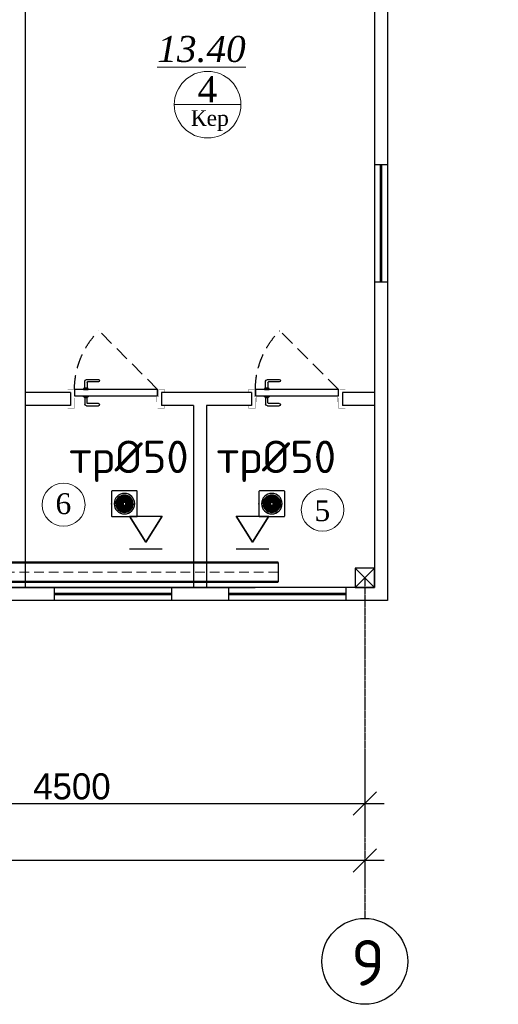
# Model space of a CAD drawing. Extents: x 4114239 to 5838486, y 780458 to 1383318.
# Tile 204 of 231: x 4566763 to 4570440, y 1274115 to 1281682. Entities that reach past the tile are written whole.
import ezdxf
from ezdxf import colors
from ezdxf.entities.mleader import LeaderData, LeaderLine
from ezdxf.math import Vec2, Vec3

# ---------------------------------------------------------------- set-up
doc = ezdxf.new("R2010")
doc.units = 0
doc.header["$MEASUREMENT"] = 0
for name, pattern in [('Beruniy Xref$0$DASHED', [19.05, 12.7, -6.35]), ('DASHED', [0.75, 0.5, -0.25]), ('HIDDEN', [0.375, 0.25, -0.125])]:
    doc.linetypes.add(name, pattern=pattern)
for name, color, linetype, lineweight in [('-N1-B1-', 5, 'Continuous', 50), ('Text 1', 172, 'Continuous', 25), ('Стены', 5, 'Continuous', 30)]:
    doc.layers.add(name, color=color, linetype=linetype, lineweight=lineweight)
doc.layers.add('PDF_Text', color=7, linetype='Continuous', true_color=0x002eb8)
for name, color, linetype in [('VODOSTOK', 4, 'Continuous'), ('WC-DET1', 8, 'Continuous'), ('WC-DET2', 10, 'Continuous'), ('WC-OUTL', 7, 'Continuous'), ('Аксонометрия', 7, 'Continuous'), ('Водопровод', 5, 'Continuous'), ('Вытяжная', 5, 'Continuous')]:
    doc.layers.add(name, color=color, linetype=linetype)
doc.layers.add('Vozduhovod', color=7, linetype='Continuous', lineweight=50, true_color=0x168d87)
doc.styles.add('ISO_1.0', font='isocpeur.ttf')
doc.styles.add('ISOCPEUR_1.00', font='isocpeui.ttf')
doc.styles.add('PDF ISOCPEUR', font='isocpeur.ttf')
doc.styles.add('TIEMS', font='times.ttf')
doc.dimstyles.new('ISO-25$0', dxfattribs={"dimtxt": 200, "dimasz": 180, "dimexe": 200, "dimexo": 300, "dimgap": 30, "dimtad": 1, "dimdec": 0, "dimdsep": 46, "dimtxsty": 'Standard', "dimblk": 'OBLIQUE', "dimcen": 2, "dimdle": 150, "dimclrd": 256, "dimclre": 256, "dimclrt": 256, "dimadec": 0, "dimazin": 0, "dimtfac": 1, "dimtdec": 0, "dimtmove": 1, "dimatfit": 3, "dimldrblk": 'OBLIQUE', "dimfxl": 500, "dimfxlon": 1, "dimarcsym": 0})

# ---------------------------------------------------------------- blocks, each defined once
blk = doc.blocks.new('_None')
blk = doc.blocks.new('fffffffffffffffffffffffffffddddddddfz')
at = {"color": 0}
blk.add_lwpolyline([(3133299.4, 2648111.9), (3133449.4, 2648111.9), (3133449.4, 2647961.9), (3133299.4, 2647961.9)], close=True, dxfattribs=at)
for points in [[(3133449.4, 2648111.9), (3133299.4, 2647961.9)], [(3133449.4, 2647961.9), (3133299.4, 2648111.9)]]:
    blk.add_lwpolyline(points, dxfattribs=at)
blk = doc.blocks.new('_Oblique')
at = {"color": 0, "linetype": 'ByBlock', "lineweight": -2}
blk.add_line((-0.5, -0.5), (0.5, 0.5), dxfattribs=at)
blk = doc.blocks.new('*D2195')
at = {"color": 218, "lineweight": -2, "true_color": 0x4d004d, "transparency": 16777216}
for p, q in [((4564914.1, 1276060.5), (4564914.1, 1275458.2)), ((4569414.1, 1276046.7), (4569414.1, 1275458.2)), ((4564764.1, 1275658.2), (4569564.1, 1275658.2))]:
    blk.add_line(p, q, dxfattribs=at)
at = {"layer": 'Defpoints', "color": 0, "transparency": 16777216}
for p in [(4564914.1, 1276360.5), (4569414.1, 1276346.7), (4569414.1, 1275658.2)]:
    blk.add_point(p, dxfattribs=at)
at = {"color": 218, "lineweight": -2, "true_color": 0x4d004d, "transparency": 16777216, "xscale": 180, "yscale": 180, "zscale": 180, "rotation": 180}
blk.add_blockref('_Oblique', (4564914.1, 1275658.2), dxfattribs=at)
at = {"color": 218, "lineweight": -2, "true_color": 0x4d004d, "transparency": 16777216, "xscale": 180, "yscale": 180, "zscale": 180}
blk.add_blockref('_Oblique', (4569414.1, 1275658.2), dxfattribs=at)
at = {"color": 218, "true_color": 0x4d004d, "transparency": 16777216, "insert": (4567164.1, 1275788.2), "char_height": 200, "attachment_point": 5}
blk.add_mtext('4500', dxfattribs=at)
blk = doc.blocks.new('*D2150')
at = {"color": 218, "lineweight": -2, "true_color": 0x4d004d, "transparency": 16777216}
for p, q in [((4569564.1, 1275219.7), (4533264, 1275219.7)), ((4533414, 1275219.7), (4533414, 1275019.7)), ((4569414.1, 1275219.7), (4569414.1, 1275019.7))]:
    blk.add_line(p, q, dxfattribs=at)
at = {"layer": 'Defpoints', "color": 0, "transparency": 16777216}
for p in [(4533414, 1275458.2), (4569414.1, 1275458.2), (4533414, 1275219.7)]:
    blk.add_point(p, dxfattribs=at)
at = {"color": 218, "lineweight": -2, "true_color": 0x4d004d, "transparency": 16777216, "xscale": 180, "yscale": 180, "zscale": 180, "rotation": 180}
blk.add_blockref('_Oblique', (4533414, 1275219.7), dxfattribs=at)
at = {"color": 218, "lineweight": -2, "true_color": 0x4d004d, "transparency": 16777216, "xscale": 180, "yscale": 180, "zscale": 180}
blk.add_blockref('_Oblique', (4569414.1, 1275219.7), dxfattribs=at)
at = {"color": 218, "true_color": 0x4d004d, "transparency": 16777216, "insert": (4551414.1, 1275349.7), "char_height": 200, "attachment_point": 5}
blk.add_mtext('36000', dxfattribs=at)
blk = doc.blocks.new('*U1889')
at = {"color": 0, "linetype": 'Beruniy Xref$0$DASHED'}
blk.add_line((-193.5, 2.5), (-141.88, 54.12), dxfattribs=at)
at = {"color": 0}
for p, q in [((-131, 11.3), (-141.5, 11.3)), ((-141.5, 9.3), (-132, 9.3)), ((-131.5, 8.8), (-131.5, 4.1)), ((-129.5, 4.1), (-129.5, 9.8)), ((-197, 0), (-197, -11.43)), ((-132.5, 2.5), (-132.5, 3.5)), ((-132.5, 3.5), (-128.5, 3.5)), ((-128.5, 2.5), (-132.5, 2.5)), ((-132, 3.6), (-132, 3.5)), ((-129.5, 4.1), (-131.5, 4.1)), ((-129, 3.5), (-129, 3.6)), ((-128.5, 3.5), (-128.5, 2.5)), ((-117, 0), (-117, -11.43)), ((-132.5, -3), (-132.5, -4)), ((-132.5, -4), (-128.5, -4)), ((-132, -4.1), (-132, -4)), ((-131.5, -9.3), (-131.5, -4.6)), ((-129.5, -4.6), (-131.5, -4.6)), ((-129.5, -4.6), (-129.5, -10.3)), ((-129, -4), (-129, -4.1)), ((-128.5, -4), (-128.5, -3)), ((-141.5, -9.8), (-132, -9.8)), ((-131, -11.8), (-141.5, -11.8))]:
    blk.add_line(p, q, dxfattribs=at)
at = {"color": 0, "const_width": 0.2}
for points in [[(-199.5, 0), (-199.5, 2.5), (-194.5, 2.5), (-194.5, -4), (-192.5, -4), (-192.5, -8.5)], [(-114.5, 0), (-114.5, 2.5), (-119.5, 2.5), (-119.5, -4), (-121.5, -4), (-121.5, -8.5)], [(-193.5, -5), (-193.5, -13.93), (-199.5, -13.93), (-199.5, -11.43)], [(-120.5, -5), (-120.5, -13.93), (-114.5, -13.93), (-114.5, -11.43)]]:
    blk.add_lwpolyline(points, dxfattribs=at)
at = {"color": 0}
blk.add_lwpolyline([(-193.5, -3), (-193.5, 2.5), (-120.5, 2.5), (-120.5, -3), (-193.5, -3)], dxfattribs=at)
at = {"color": 0, "linetype": 'Beruniy Xref$0$DASHED'}
blk.add_arc((-193.5, 2.5), 73, 0, 45, dxfattribs=at)
at = {"color": 0}
for centre, radius, start, end in [((-141.5, 10.3), 1, 90, 270), ((-132, 8.8), 0.5, 0, 90), ((-131, 9.8), 1.5, 0, 90), ((-131.5, 3.6), 0.5, 90, 180), ((-129.5, 3.6), 0.5, 0, 90), ((-131.5, -4.1), 0.5, 180, 270), ((-129.5, -4.1), 0.5, 270, 0), ((-141.5, -10.8), 1, 90, 270), ((-132, -9.3), 0.5, 270, 0), ((-131, -10.3), 1.5, 270, 0)]:
    blk.add_arc(centre, radius, start, end, dxfattribs=at)
blk = doc.blocks.new('fgfgfggggggggggggggggggdffx')
at = {"color": 0}
for points in [[(3169449.1, 2635249.4), (3169549.2, 2635249.4)], [(3169449.1, 2634349.4), (3169549.3, 2634349.4)]]:
    blk.add_lwpolyline(points, dxfattribs=at)
at = {"color": 5, "const_width": 20}
blk.add_lwpolyline([(3169499.2, 2634349.4), (3169499.2, 2635249.4)], dxfattribs=at)
blk = doc.blocks.new('trrap')
at = {"color": 2}
blk.add_point((174680.4, 103139.2), dxfattribs=at)
at = {"layer": 'WC-DET1', "color": 7, "linetype": 'Continuous'}
blk.add_circle((174581.4, 103139.2), 79, dxfattribs=at)
at = {"layer": 'WC-DET2', "linetype": 'Continuous'}
for p, q in [((174520.4, 103139.2), (174514.9, 103139.2)), ((174528.3, 103139.2), (174522.7, 103139.2)), ((174536.8, 103139.2), (174531.2, 103139.2)), ((174534.1, 103183.9), (174532.7, 103185.2)), ((174538.8, 103183.9), (174535, 103187.6)), ((174542.6, 103175.4), (174537.1, 103180.9)), ((174545.3, 103139.2), (174539.7, 103139.2)), ((174547.3, 103175.4), (174541.8, 103180.9)), ((174551.6, 103166.4), (174546, 103172)), ((174554.2, 103139.2), (174548.7, 103139.2)), ((174556.3, 103166.4), (174550.8, 103172)), ((174560.4, 103157.7), (174554.8, 103163.3)), ((174562.9, 103139.2), (174557.4, 103139.2)), ((174565.1, 103157.7), (174559.5, 103163.3)), ((174568.7, 103149.4), (174563.2, 103155)), ((174571.2, 103139.2), (174565.7, 103139.2)), ((174573.5, 103149.4), (174567.9, 103155)), ((174571.2, 103139.2), (174571.2, 103149.4)), ((174581.4, 103200.2), (174581.4, 103205.7)), ((174581.4, 103192.4), (174581.4, 103197.9)), ((174581.4, 103183.9), (174581.4, 103189.4)), ((174581.4, 103175.4), (174581.4, 103180.9)), ((174581.4, 103166.4), (174581.4, 103172)), ((174581.4, 103157.7), (174581.4, 103163.3)), ((174581.4, 103149.4), (174581.4, 103155)), ((174581.4, 103149.4), (174591.6, 103149.4)), ((174591.6, 103151.9), (174597.1, 103157.5)), ((174591.6, 103147.2), (174597.1, 103152.7)), ((174591.6, 103139.2), (174591.6, 103129.1)), ((174591.6, 103139.2), (174597.1, 103139.2)), ((174599.9, 103160.2), (174605.4, 103165.8)), ((174599.9, 103155.5), (174605.4, 103161.1)), ((174599.9, 103139.2), (174605.4, 103139.2)), ((174608.6, 103169), (174614.1, 103174.6)), ((174608.6, 103164.3), (174614.1, 103169.9)), ((174608.6, 103139.2), (174614.1, 103139.2)), ((174617.5, 103178), (174623, 103183.6)), ((174617.5, 103173.3), (174623, 103178.8)), ((174617.5, 103139.2), (174623, 103139.2)), ((174626, 103186.6), (174627.3, 103187.9)), ((174626, 103181.8), (174629.7, 103185.6)), ((174626, 103139.2), (174631.5, 103139.2)), ((174634.5, 103139.2), (174640, 103139.2)), ((174642.4, 103139.2), (174647.9, 103139.2)), ((174536.8, 103096.7), (174533.1, 103092.9)), ((174536.8, 103091.9), (174535.4, 103090.6)), ((174545.3, 103105.2), (174539.7, 103099.6)), ((174545.3, 103100.5), (174539.7, 103094.9)), ((174554.2, 103114.2), (174548.7, 103108.6)), ((174554.2, 103109.5), (174548.7, 103103.9)), ((174562.9, 103123), (174557.4, 103117.4)), ((174562.9, 103118.3), (174557.4, 103112.7)), ((174571.2, 103131.3), (174565.7, 103125.8)), ((174571.2, 103126.6), (174565.7, 103121)), ((174581.4, 103129.1), (174571.2, 103129.1)), ((174581.4, 103129.1), (174581.4, 103123.5)), ((174581.4, 103120.8), (174581.4, 103115.2)), ((174581.4, 103112.1), (174581.4, 103106.5)), ((174581.4, 103103.1), (174581.4, 103097.6)), ((174581.4, 103094.6), (174581.4, 103089.1)), ((174581.4, 103086.1), (174581.4, 103080.6)), ((174581.4, 103078.3), (174581.4, 103072.7)), ((174589.3, 103129.1), (174594.9, 103123.5)), ((174594, 103129.1), (174599.6, 103123.5)), ((174597.6, 103120.8), (174603.2, 103115.2)), ((174602.4, 103120.8), (174607.9, 103115.2)), ((174606.4, 103112.1), (174612, 103106.5)), ((174611.1, 103112.1), (174616.7, 103106.5)), ((174615.4, 103103.1), (174621, 103097.6)), ((174620.1, 103103.1), (174625.7, 103097.6)), ((174624, 103094.6), (174627.7, 103090.9)), ((174628.7, 103094.6), (174630, 103093.3))]:
    blk.add_line(p, q, dxfattribs=at)
for points in [[(174514.4, 103140.3), (174571.2, 103140.3)], [(174571.2, 103145.8), (174514.8, 103145.8)], [(174514.9, 103139.2), (174514.9, 103131.6)], [(174515.2, 103149.4), (174581.4, 103149.4)], [(174581.4, 103155), (174516.3, 103155)], [(174517, 103157.7), (174581.4, 103157.7)], [(174581.4, 103163.3), (174518.9, 103163.3)], [(174520.2, 103166.4), (174581.4, 103166.4)], [(174520.4, 103111.6), (174520.4, 103139.2)], [(174522.7, 103139.2), (174522.7, 103107)], [(174581.4, 103172), (174523, 103172)], [(174525, 103175.4), (174581.4, 103175.4)], [(174528.3, 103098.5), (174528.3, 103139.2)], [(174581.4, 103180.9), (174529, 103180.9)], [(174531.2, 103139.2), (174531.2, 103094.9)], [(174531.5, 103183.9), (174581.4, 103183.9)], [(174536.8, 103089.3), (174536.8, 103139.2)], [(174581.4, 103189.4), (174537, 103189.4)], [(174539.7, 103139.2), (174539.7, 103086.8)], [(174540.6, 103192.4), (174581.4, 103192.4)], [(174545.3, 103082.9), (174545.3, 103139.2)], [(174548.7, 103139.2), (174548.7, 103080.8)], [(174581.4, 103197.9), (174549.1, 103197.9)], [(174553.8, 103200.2), (174581.4, 103200.2)], [(174554.2, 103078.1), (174554.2, 103139.2)], [(174557.4, 103139.2), (174557.4, 103076.8)], [(174562.9, 103074.9), (174562.9, 103139.2)], [(174565.7, 103139.2), (174565.7, 103074.2)], [(174571.2, 103073.1), (174571.2, 103139.2)], [(174581.4, 103205.7), (174573.7, 103205.7)], [(174582.4, 103206.2), (174582.4, 103149.4)], [(174588, 103149.4), (174588, 103205.9)], [(174591.6, 103205.4), (174591.6, 103139.2)], [(174648.3, 103138.2), (174591.6, 103138.2)], [(174597.1, 103139.2), (174597.1, 103204.3)], [(174599.9, 103203.6), (174599.9, 103139.2)], [(174605.4, 103139.2), (174605.4, 103201.7)], [(174608.6, 103200.4), (174608.6, 103139.2)], [(174614.1, 103139.2), (174614.1, 103197.6)], [(174617.5, 103195.6), (174617.5, 103139.2)], [(174623, 103139.2), (174623, 103191.7)], [(174626, 103189.1), (174626, 103139.2)], [(174631.5, 103139.2), (174631.5, 103183.6)], [(174634.5, 103180), (174634.5, 103139.2)], [(174640, 103139.2), (174640, 103171.5)], [(174642.4, 103166.9), (174642.4, 103139.2)], [(174647.9, 103139.2), (174647.9, 103146.9)], [(174574.8, 103129.1), (174574.8, 103072.6)], [(174580.3, 103072.3), (174580.3, 103129.1)], [(174647.5, 103129.1), (174581.4, 103129.1)], [(174581.4, 103123.5), (174646.4, 103123.5)], [(174645.7, 103120.8), (174581.4, 103120.8)], [(174581.4, 103115.2), (174643.9, 103115.2)], [(174642.5, 103112.1), (174581.4, 103112.1)], [(174581.4, 103106.5), (174639.8, 103106.5)], [(174637.7, 103103.1), (174581.4, 103103.1)], [(174581.4, 103097.6), (174633.8, 103097.6)], [(174631.3, 103094.6), (174581.4, 103094.6)], [(174581.4, 103089.1), (174625.7, 103089.1)], [(174622.1, 103086.1), (174581.4, 103086.1)], [(174581.4, 103080.6), (174613.7, 103080.6)], [(174609, 103078.3), (174581.4, 103078.3)], [(174581.4, 103072.7), (174589, 103072.7)], [(174591.6, 103132.7), (174648, 103132.7)]]:
    blk.add_lwpolyline(points, dxfattribs=at)
blk.add_circle((174581.4, 103139.2), 66.9, dxfattribs=at)
at = {"layer": 'WC-OUTL', "linetype": 'Continuous', "lineweight": 30}
blk.add_lwpolyline([(174482.4, 103046.1), (174482.4, 103232.4, -0.414214), (174488.2, 103238.2), (174674.5, 103238.2, -0.414214), (174680.4, 103232.4), (174680.4, 103046.1, -0.414214), (174674.5, 103040.2), (174488.2, 103040.2, -0.414214)], format="xyb", close=True, dxfattribs=at)
blk = doc.blocks.new('*U2035')
at = {"color": 0, "linetype": 'Continuous', "lineweight": -2}
for p, q in [((-125, 0), (125, 0)), ((-125, -250), (0, -50)), ((0, -50), (125, -250)), ((-125, -250), (125, -250))]:
    blk.add_line(p, q, dxfattribs=at)
at = {"layer": 'Аксонометрия'}
for p, q in [((-125, 0), (125, 0)), ((0, -50), (-125, -250)), ((125, -250), (0, -50)), ((-125, -250), (125, -250))]:
    blk.add_line(p, q, dxfattribs=at)

msp = doc.modelspace()

# ---------------------------------------------------------------- linework, layer by layer
at = {"lineweight": 0, "ltscale": 100}
msp.add_line((4568462.8465, 1281028.5158), (4567950.8465, 1281028.5158), dxfattribs=at)
at = {"color": 1, "linetype": 'DASHED', "ltscale": 2}
msp.add_line((4569414.0583, 1277392.3387), (4569414.0583, 1274774.6098), dxfattribs=at)
at = {"color": 0}
for points in [[(4567153.2895, 1278817.3387), (4566808.2644, 1278817.3387)], [(4568543.3397, 1278817.3387), (4567853.2895, 1278817.3387)], [(4569488.3648, 1278817.3387), (4569243.3397, 1278817.3387)], [(4567153.2895, 1278717.3387), (4566808.2644, 1278717.3387)], [(4568098.3146, 1278717.3387), (4567853.2895, 1278717.3387)], [(4568543.3397, 1278717.3387), (4568198.3146, 1278717.3387)], [(4569488.3648, 1278717.3387), (4569243.3397, 1278717.3387)]]:
    msp.add_lwpolyline(points, dxfattribs=at)
at = {"color": 1, "const_width": 5}
msp.add_lwpolyline([(4568572.8162, 1277312.8368), (4564394.0995, 1277312.8368)], dxfattribs=at)
msp.add_circle((4569414.0583, 1274444.6098), 330)
at = {"layer": 'Vozduhovod'}
msp.add_line((4566633.2278, 1277360.8881), (4568748.7441, 1277360.8881), dxfattribs=at)
at = {"layer": 'Стены', "color": 0, "linetype": 'ByBlock', "lineweight": 0, "ltscale": 100}
msp.add_circle((4568206.8465, 1281028.5158), 256, dxfattribs=at)

# ---------------------------------------------------------------- block references
at = {"color": 0}
msp.add_blockref('fgfgfggggggggggggggggggdffx', (1400039.6444, -1354682.0084), dxfattribs=at)
at = {"color": 216, "lineweight": 30, "xscale": -8.749999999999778, "yscale": 8.749999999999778, "zscale": 8.749999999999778, "rotation": 359.9999998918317}
for p in [(4566129.5395, 1278817.3387), (4567519.5897, 1278817.3387)]:
    msp.add_blockref('*U1889', p, dxfattribs=at)
at = {"color": 0, "rotation": 270}
for p in [(1932678.9319, 4446766.4259), (1934018.982, 4446766.4259)]:
    msp.add_blockref('fgfgfggggggggggggggggggdffx', p, dxfattribs=at)

# ---------------------------------------------------------------- texts
at = {"lineweight": 0, "ltscale": 100, "char_height": 200, "attachment_point": 5, "style": 'TIEMS'}
for s, insert in [('\\A1;{\\fTimes New Roman|b0|i1|c204|p18;\\L13.40}', (4568159.5882, 1281454.2758)), ('\\A1;4', (4568205.1369, 1281147.1153))]:
    msp.add_mtext(s, dxfattribs=dict(at, insert=insert))
at = {"lineweight": 0, "ltscale": 100, "insert": (4568223.7606, 1280906.1401), "char_height": 120, "width": 925.176842, "attachment_point": 5, "style": 'TIEMS'}
msp.add_mtext('\\A1;Кер', dxfattribs=at)
at = {"layer": 'PDF_Text', "color": 0, "style": 'PDF ISOCPEUR'}
msp.add_text('9', height=351.7196, dxfattribs=at).set_placement((4569310.1377, 1274257.4301))

# ---------------------------------------------------------------- dimensions: what is measured, and where the dimension line sits
at = {"color": 0}
for base, p1, p2, picture, middle in [((4569414.0583, 1275658.1943), (4564914.0583, 1276360.519), (4569414.0583, 1276346.7222), '*D2195', (4567164.0583, 1275788.1943)), ((4533414.0434, 1275219.6782), (4569414.0583, 1275458.1943), (4533414.0434, 1275458.1943), '*D2150', (4551414.0509, 1275349.6782))]:
    dim = msp.add_linear_dim(base=base, p1=p1, p2=p2, dimstyle='ISO-25$0', dxfattribs=at)
    dim.commit()
    dim.dimension.update_dxf_attribs({"geometry": picture, "text_midpoint": middle})

# ---------------------------------------------------------------- leaders
at = {"layer": '-N1-B1-', "color": 18, "true_color": 0x000000}
ml = msp.add_multileader_mtext('Standard', dxfattribs=at)
ml.set_content('Выпуск К1-1 \\P∅110 L=7500', color=(0, 0, 0), style='ISOCPEUR_1.00')
ml.set_leader_properties(color=256, linetype='ByLayer', lineweight=15)
ml.set_arrow_properties(name='NONE')
ml.build(insert=Vec2(0, 0))
ml.multileader.update_dxf_attribs({"text_left_attachment_type": 6, "text_right_attachment_type": 6, "dogleg_length": 0.1251, "arrow_head_size": 160000, "scale": 200})
ctx = ml.context
ctx.base_point, ctx.scale, ctx.char_height, ctx.arrow_head_size, ctx.landing_gap_size, ctx.plane_origin = Vec3(4486020.0947, 1277904.6785), 200, 250, 160000, 0, Vec3(4495883.8858, 1285306.7491)
ctx.left_attachment, ctx.right_attachment, ctx.text_align_type = 6, 6, 1
notes = []
notes.append((ctx, [(1, (1, 1, 0), (4485995.069, 1277904.6785), (1, 0), 25.0257, [(2, [(4485638.6414, 1277465.7645)], 0, [])])]))
ctx.mtext.insert, ctx.mtext.rotation, ctx.mtext.width, ctx.mtext.alignment, ctx.mtext.flow_direction = Vec3(4487000.6818, 1278204.6785), 6.283185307, 3727.61398, 2, 5
ctx.mtext.has_bg_fill, ctx.mtext.bg_color, ctx.mtext.bg_scale_factor, ctx.mtext.bg_transparency, ctx.mtext.use_window_bg_color = 1, -1073741824, 1, 0, 1
for ctx, leaders in notes:
    for number, flags, end, landing, length, lines in leaders:
        leader = LeaderData()
        leader.index, (leader.has_last_leader_line, leader.has_dogleg_vector, leader.attachment_direction) = number, flags
        leader.last_leader_point, leader.dogleg_vector, leader.dogleg_length = Vec3(end), Vec3(landing), length
        for number, points, colour, breaks in lines:
            line = LeaderLine()
            line.index, line.vertices, line.color, line.breaks = number, Vec3.list(points), colors.encode_raw_color(colour), breaks
            leader.lines.append(line)
        ctx.leaders.append(leader)

# ---------------------------------------------------------------- next in the draw order: linework, layer by layer
msp.add_line((4568748.7441, 1277510.8881), (4568748.7441, 1277360.8881))
at = {"color": 0}
for points in [[(4569588.281, 1284417.3527), (4569589.2869, 1277217.3387), (4563173.6179, 1277217.3387)], [(4569488.281, 1284417.3387), (4569489.2729, 1277317.3387), (4563173.6179, 1277317.3387)], [(4566808.2644, 1277317.3387), (4566808.2644, 1282467.3387)], [(4568098.3146, 1278717.3387), (4568098.3146, 1277317.3387)], [(4568198.3146, 1278717.3387), (4568198.3146, 1277317.3387)]]:
    msp.add_lwpolyline(points, dxfattribs=at)
at = {"layer": 'Text 1', "linetype": 'HIDDEN', "lineweight": 5, "ltscale": 300}
msp.add_line((4568748.7441, 1277435.8881), (4566633.2278, 1277435.8881), dxfattribs=at)
at = {"layer": 'Vozduhovod'}
msp.add_line((4568748.7441, 1277510.8881), (4566633.2278, 1277510.8881), dxfattribs=at)
at = {"layer": 'Стены', "color": 0, "linetype": 'ByBlock', "lineweight": 0, "ltscale": 100}
for centre, radius in [((4567099.86, 1277954.3108), 165.3007), ((4569089.8278, 1277913.9918), 163.1799)]:
    msp.add_circle(centre, radius, dxfattribs=at)

# ---------------------------------------------------------------- next in the draw order: block references
at = {"color": 0, "xscale": -1, "rotation": 180}
msp.add_blockref('fffffffffffffffffffffffffffddddddddfz', (1436039.859, 3925429.1964), dxfattribs=at)
msp.add_blockref('fffffffffffffffffffffffffffddddddddfz', (1436039.859, 3925429.1964), dxfattribs=at)
at = {"layer": 'VODOSTOK', "lineweight": 30, "xscale": -1}
for p in [(4742148.7889, 1174822.5335), (4743281.4914, 1174822.5335)]:
    msp.add_blockref('trrap', p, dxfattribs=at)
at = {"layer": 'Вытяжная', "linetype": 'Continuous', "lineweight": -2, "xscale": -1, "rotation": 180}
for p in [(4567732.0322, 1277616.1104), (4568551.392, 1277616.1104)]:
    msp.add_blockref('*U2035', p, dxfattribs=at)

# ---------------------------------------------------------------- next in the draw order: texts
at = {"lineweight": 0, "ltscale": 100, "char_height": 160, "attachment_point": 5, "style": 'TIEMS'}
for s, insert in [('\\A1;6', (4567098.4924, 1277960.8239)), ('\\A1;5', (4569088.4602, 1277906.7573))]:
    msp.add_mtext(s, dxfattribs=dict(at, insert=insert))
at = {"layer": 'Водопровод', "color": 7, "lineweight": 13, "char_height": 250, "attachment_point": 3, "style": 'ISO_1.0'}
for insert in [(4568061.2755, 1278446.9327), (4569193.978, 1278446.9327)]:
    msp.add_mtext_dynamic_manual_height_columns('\\pxt11.36364;тр%%C50', width=452.624647, gutter_width=0.8161, heights=[0], dxfattribs=dict(at, insert=insert))

doc.saveas('drawing.dxf')
